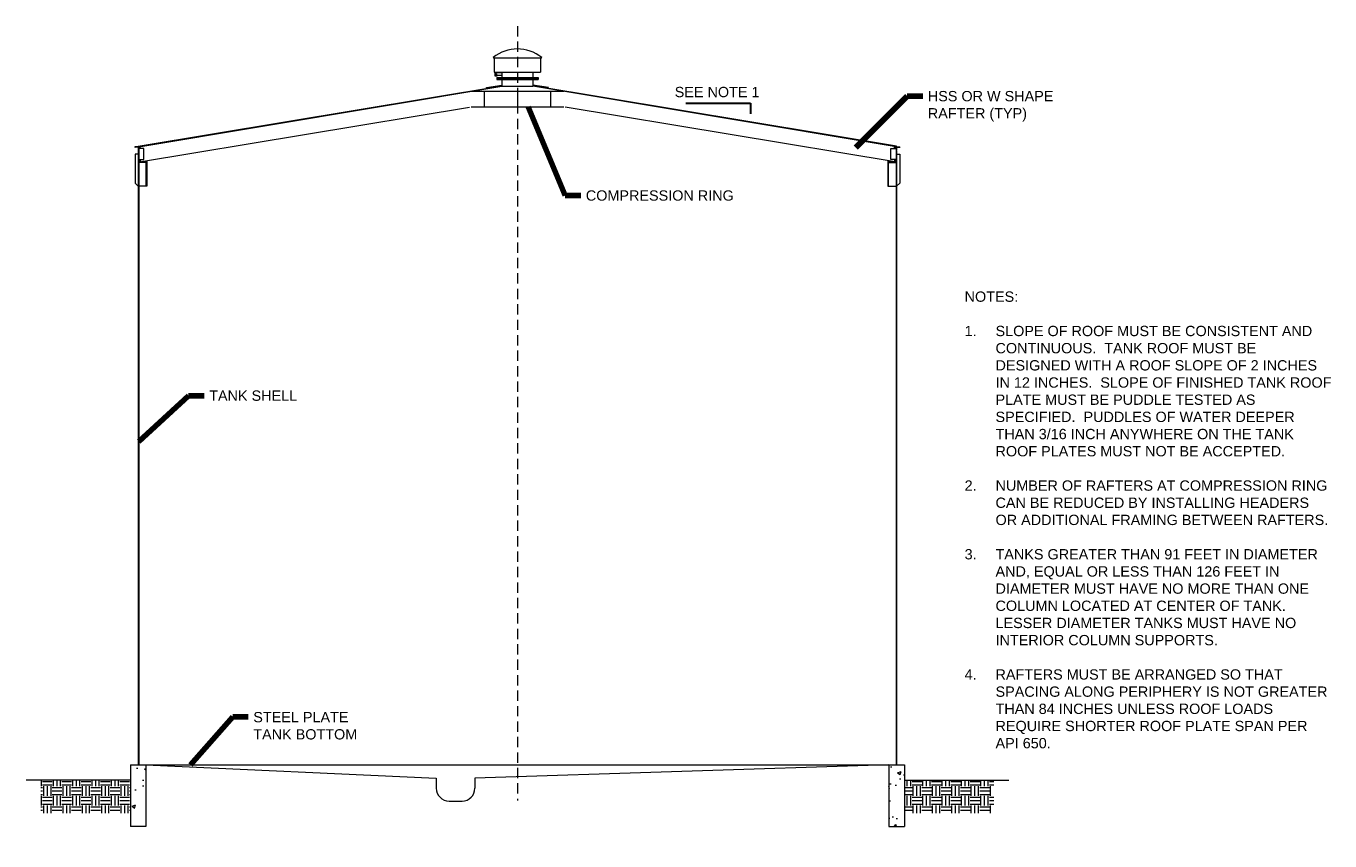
# Model space of a CAD drawing. Header units: inches. Extents: x -1672 to -660, y -798 to 1092.
# Tile 3 of 4: x -1672 to -660, y -323 to 310. Entities that reach past the tile are written whole.
import ezdxf

# ---------------------------------------------------------------- set-up
doc = ezdxf.new("R2010")
doc.units = ezdxf.units.IN
doc.header["$MEASUREMENT"] = 0
doc.linetypes.add('( Dashed )', pattern=[9, 6, -3])
doc.linetypes.add('HIDDEN', pattern=[0.19685, 0.15748, -0.03937])
for name, color, linetype, lineweight in [('G-ANNO-NOTE', 4, 'Continuous', 30), ('G-ANNO-PATT', 250, 'Continuous', 0), ('G-ANNO-TEXT', 2, 'Continuous', 30), ('G-GRID-COOR', 2, 'Continuous', 13), ('M-DETL LGHT', 3, 'Continuous', 0), ('M-DETL-LGHT', 3, 'Continuous', 0), ('M-DETL-MLGT', 2, 'Continuous', 0)]:
    doc.layers.add(name, color=color, linetype=linetype, lineweight=lineweight)
doc.styles.add("AEC_AC_49Text-LeftTop_3-16_1'", font='arial.ttf', dxfattribs={"height": 8})
doc.dimstyles.new("AEC_AC_49_Notes_3-16_1'", dxfattribs={"dimtxt": 8, "dimasz": 12, "dimexe": 4, "dimexo": 4, "dimgap": 4, "dimtad": 1, "dimjust": 1, "dimdec": 3, "dimzin": 15, "dimdsep": 46, "dimlunit": 5, "dimtxsty": "AEC_AC_49Text-LeftTop_3-16_1'", "dimcen": 0.09, "dimclrd": 256, "dimclre": 256, "dimazin": 2, "dimtfac": 0.7, "dimtdec": 3, "dimtmove": 1, "dimatfit": 1, "dimfxl": 1, "dimfrac": 1, "dimtolj": 1, "dimtzin": 15, "dimlwd": 30, "dimlwe": 30, "dimarcsym": 0})
pattern_1 = [(45, (-3436.8568, -1072.0099), (-0.265165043, 0.265165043), [])]

msp = doc.modelspace()

# ---------------------------------------------------------------- hatches: boundary and pattern name
at = {"layer": 'G-ANNO-PATT'}
h = msp.add_hatch(dxfattribs=at)
h.set_pattern_fill('ANSI31', color=256, pattern_type=2)
h.set_pattern_definition(pattern_1)
h.paths.add_polyline_path([(-1577.86754, 205.63147), (-1583.53353, 204.68714), (-1577.86754, 204.68714)])
h = msp.add_hatch(dxfattribs=at)
h.set_pattern_fill('ANSI31', color=256, pattern_type=2)
h.set_pattern_definition(pattern_1)
h.paths.add_polyline_path([(-1002.61018, 205.63147), (-996.94419, 204.68714), (-1002.61018, 204.68714)])
h = msp.add_hatch(dxfattribs=at)
h.set_pattern_fill('AR-CONC', color=256, pattern_type=2)
h.set_pattern_definition([(50, (-2191.382, -1036.57), (28.6904, -2.5101), [3, -33]), (355, (-2191.382, -1036.57), (-5.5501, 30.0877), [2.4, -26.4]), (100.4514, (-2188.99, -1036.78), (23.14036, 27.5776), [2.5496, -28.0457]), (46.184, (-2191.382, -1028.57), (42.6897, -6.6208), [4.5, -49.5]), (96.6356, (-2187.824, -1029.123), (37.3865, 38.9647), [3.8244, -42.0686]), (351.184, (-2191.38, -1028.57), (37.3865, 38.9647), [3.6, -39.6]), (21, (-2187.382, -1030.57), (23.8763, -16.10476), [3, -33]), (326, (-2187.382, -1030.57), (9.7326, 29.006), [2.4, -26.4]), (71.4514, (-2185.392, -1031.913), (33.6089, 12.90125), [2.5496, -28.0457]), (37.5, (-2191.382, -1036.571), (0.4864, 13.31576), [0, -26.08, 0, -26.8, 0, -26.5]), (7.5, (-2191.382, -1036.571), (10.52278, 15.77647), [0, -15.28, 0, -25.48, 0, -10.1]), (327.5, (-2200.302, -1036.571), (21.3529, -0.90219), [0, -10, 0, -31.2, 0, -41.4]), (317.5, (-2204.302, -1036.57), (23.32744, 4.0042), [0, -13, 0, -20.72, 0, -29.4])])
h.paths.add_polyline_path([(-1590.61754, -263.44781), (-1584.24254, -263.44781), (-1578.61754, -263.65827), (-1578.61754, -311.44781), (-1590.61754, -311.44781)])
h = msp.add_hatch(dxfattribs=at)
h.set_pattern_fill('AR-CONC', color=256, pattern_type=2)
h.set_pattern_definition([(50, (-2191.386, -1036.57), (28.6904, -2.5101), [3, -33]), (355, (-2191.386, -1036.57), (-5.55006, 30.0877), [2.4, -26.4]), (100.4514, (-2188.995, -1036.78), (23.14036, 27.5776), [2.5496, -28.0457]), (46.1842, (-2191.386, -1028.57), (42.68965, -6.6208), [4.5, -49.5]), (96.6356, (-2187.83, -1029.123), (37.3865, 38.9647), [3.8244, -42.0686]), (351.184, (-2191.386, -1028.57), (37.3865, 38.9647), [3.6, -39.6]), (21, (-2187.386, -1030.57), (23.87628, -16.10476), [3, -33]), (326, (-2187.386, -1030.57), (9.7326, 29.006), [2.4, -26.4]), (71.4514, (-2185.396, -1031.913), (33.6089, 12.90125), [2.5496, -28.0457]), (37.5, (-2191.386, -1036.571), (0.486395, 13.31576), [0, -26.08, 0, -26.8, 0, -26.5]), (7.5, (-2191.386, -1036.571), (10.52278, 15.77647), [0, -15.28, 0, -25.48, 0, -10.1]), (327.5, (-2200.306, -1036.571), (21.3529, -0.90219), [0, -10, 0, -31.2, 0, -41.4]), (317.5, (-2204.306, -1036.57), (23.32744, 4.0042), [0, -13, 0, -20.72, 0, -29.4])])
h.paths.add_polyline_path([(-1001.86754, -311.44781), (-989.86754, -311.44781), (-989.86754, -263.44781), (-996.24254, -263.44781), (-1001.86754, -263.65827)])
h = msp.add_hatch(dxfattribs=at)
h.set_pattern_fill('EARTH', color=256, pattern_type=2)
h.set_pattern_definition([(0, (-2191.382, -1036.571), (7.5, 7.5), [7.5, -7.5]), (0, (-2191.382, -1033.758), (7.5, 7.5), [7.5, -7.5]), (0, (-2191.382, -1030.946), (7.5, 7.5), [7.5, -7.5]), (90, (-2190.4444, -1030.008), (-7.5, 7.5), [7.5, -7.5]), (90, (-2187.632, -1030.008), (-7.5, 7.5), [7.5, -7.5]), (90, (-2184.8194, -1030.008), (-7.5, 7.5), [7.5, -7.5])])
h.paths.add_polyline_path([(-1590.61754, -275.44781), (-1660.13717, -275.44781), (-1660.13717, -300.84932), (-1590.61754, -300.84932)])
h = msp.add_hatch(dxfattribs=at)
h.set_pattern_fill('EARTH', color=256, pattern_type=2)
h.set_pattern_definition([(0, (-2191.386, -1036.571), (7.5, 7.5), [7.5, -7.5]), (0, (-2191.386, -1033.758), (7.5, 7.5), [7.5, -7.5]), (0, (-2191.386, -1030.946), (7.5, 7.5), [7.5, -7.5]), (90, (-2190.448, -1030.008), (-7.5, 7.5), [7.5, -7.5]), (90, (-2187.636, -1030.008), (-7.5, 7.5), [7.5, -7.5]), (90, (-2184.823, -1030.008), (-7.5, 7.5), [7.5, -7.5])])
h.paths.add_polyline_path([(-989.86754, -275.44781), (-920.34792, -275.44781), (-920.34792, -300.84932), (-989.86754, -300.84932)])

# ---------------------------------------------------------------- linework, layer by layer
at = {"layer": 'G-ANNO-NOTE'}
for p, q in [((-1159.52253, 250.32779), (-1109.35992, 250.32779)), ((-1109.35992, 250.32779), (-1109.35992, 241.96735))]:
    msp.add_line(p, q, dxfattribs=at)
at = {"layer": 'G-GRID-COOR', "linetype": '( Dashed )', "ltscale": 1.333333}
msp.add_line((-1290.23886, 310.2378), (-1290.23886, -291.11437), dxfattribs=at)
at = {"layer": 'M-DETL LGHT'}
for p, q in [((-1584.61754, 216.86947), (-1302.23886, 263.93258)), ((-1584.24254, 216.55179), (-1302.23886, 263.55241)), ((-1302.23886, 263.55241), (-1278.23886, 263.55241)), ((-996.24254, 216.55179), (-1278.24623, 263.55241)), ((-995.86754, 216.86947), (-1278.23886, 263.93135)), ((-1316.05163, 259.37888), (-1316.05163, 247.37888)), ((-1290.24254, 259.37888), (-1290.24254, 247.37888)), ((-1264.43346, 259.37888), (-1264.43346, 247.37888)), ((-1583.53353, 204.68714), (-1327.33131, 247.38751)), ((-996.94419, 204.68714), (-1253.14641, 247.38751)), ((-1587.24254, 216.55179), (-1587.24254, 216.42679)), ((-1584.24254, 216.55179), (-1587.22923, 216.55179)), ((-1584.86754, 216.17679), (-1586.99254, 216.17679)), ((-1584.61754, 216.55179), (-1584.61754, 216.86947)), ((-1584.61754, 215.92679), (-1584.61754, 213.80179)), ((-1584.61754, 213.30179), (-1584.61754, -263.44781)), ((-1584.24254, 213.55179), (-1584.36754, 213.55179)), ((-1584.24254, 213.55179), (-1584.36754, 213.55179)), ((-1584.24254, 216.55179), (-1584.24254, -263.44781)), ((-996.24254, 216.55179), (-996.24254, -263.44781)), ((-996.24254, 216.55179), (-993.25586, 216.55179)), ((-996.24254, 213.55179), (-996.11754, 213.55179)), ((-996.23518, 213.55179), (-996.11018, 213.55179)), ((-996.23518, 213.55179), (-996.11018, 213.55179)), ((-995.86754, 216.55179), (-995.86754, 216.86947)), ((-995.86754, 215.92679), (-995.86754, 213.80179)), ((-995.86754, 213.30179), (-995.86754, -263.44781)), ((-995.61754, 216.17679), (-993.49254, 216.17679)), ((-993.24254, 216.55179), (-993.24254, 216.42679)), ((-1590.61754, -263.44781), (-1590.61754, -311.44781)), ((-1578.61754, -263.44781), (-1578.61754, -311.44781)), ((-1578.61754, -263.44781), (-996.24254, -263.44781)), ((-1578.61754, -263.44781), (-1353.24248, -273.68853)), ((-1001.86754, -263.44781), (-1323.2426, -273.68853)), ((-1001.86754, -263.44781), (-1001.86754, -311.44781)), ((-989.86754, -263.44781), (-989.86754, -311.44781)), ((-1353.24248, -273.68853), (-1353.24248, -281.58849)), ((-1323.2426, -273.68853), (-1323.2426, -281.58849)), ((-1343.24252, -291.58845), (-1333.24256, -291.58845)), ((-1578.61754, -311.44781), (-1590.61754, -311.44781)), ((-1001.86754, -311.44781), (-989.86754, -311.44781))]:
    msp.add_line(p, q, dxfattribs=at)
at = {"layer": 'M-DETL LGHT', "flags": 128}
for points in [[(-1254.23886, 259.37888), (-1326.23886, 259.37888)], [(-1254.23886, 247.37888), (-1326.23886, 247.37888)], [(-1584.61754, 210.69935), (-1586.99254, 210.69935), (-1586.99254, 188.36063), (-1584.61754, 185.98563)], [(-995.86018, 210.69935), (-993.48518, 210.69935), (-993.48518, 188.36063), (-995.86018, 185.98563)], [(-1590.61754, -263.44781), (-1578.61754, -263.44781)], [(-1590.61754, -275.44781), (-1671.66313, -275.44781)], [(-989.86754, -275.44781), (-908.82195, -275.44781)]]:
    msp.add_lwpolyline(points, dxfattribs=at)
at = {"layer": 'M-DETL LGHT'}
for centre, radius, start, end in [((-1586.99254, 216.42679), 0.25, 180, 270), ((-1584.86754, 215.92679), 0.25, 360, 90), ((-1584.36754, 213.80179), 0.25, 180, 270), ((-1584.36754, 213.30179), 0.25, 90, 180), ((-996.11754, 213.80179), 0.25, 270, 0), ((-996.11754, 213.30179), 0.25, 0, 90), ((-995.61754, 215.92679), 0.25, 90, 180), ((-993.49254, 216.42679), 0.25, 270, 0), ((-1343.24252, -281.58849), 9.99996, 180, 270), ((-1333.24256, -281.58849), 9.99996, 270, 0)]:
    msp.add_arc(centre, radius, start, end, dxfattribs=at)
at = {"layer": 'M-DETL-LGHT'}
for p, q in [((-1308.84034, 285.56653), (-1309.074, 285.85983)), ((-1308.84034, 285.56653), (-1271.63738, 285.56653)), ((-1308.23886, 285.56653), (-1308.23886, 274.55241)), ((-1272.23886, 285.56653), (-1272.23886, 274.55241)), ((-1271.63738, 285.56653), (-1271.40372, 285.85983)), ((-1308.23886, 274.55241), (-1272.23886, 274.55241)), ((-1307.86386, 274.55241), (-1307.86386, 271.55241)), ((-1307.52529, 273.89879), (-1307.52529, 271.89879)), ((-1302.23886, 273.89879), (-1307.52529, 273.89879)), ((-1305.86386, 274.55241), (-1305.86386, 273.89879)), ((-1302.23886, 274.55241), (-1302.23886, 270.30241)), ((-1278.23886, 274.55241), (-1278.23886, 270.30241)), ((-1307.86386, 271.55241), (-1305.86386, 271.55241)), ((-1302.23886, 271.89879), (-1307.52529, 271.89879)), ((-1306.23886, 270.30241), (-1306.23886, 268.80241)), ((-1306.23886, 270.30241), (-1274.23886, 270.30241)), ((-1306.23886, 269.55241), (-1274.23886, 269.55241)), ((-1306.23886, 268.80241), (-1274.23886, 268.80241)), ((-1305.86386, 271.89879), (-1305.86386, 271.55241)), ((-1302.23886, 268.80241), (-1302.23886, 263.55241)), ((-1278.23886, 268.80241), (-1278.23886, 263.55241)), ((-1274.23886, 270.30241), (-1274.23886, 268.80241)), ((-1583.53353, 215.27973), (-1583.53353, 216.66996)), ((-1583.03353, 215.27973), (-1583.03353, 216.75329)), ((-997.44419, 215.27973), (-997.44419, 216.75329)), ((-996.94419, 215.27973), (-996.94419, 216.66996)), ((-1577.86754, 204.18714), (-1584.24254, 204.18714)), ((-1583.53353, 206.6609), (-1583.53353, 204.68714)), ((-1583.03353, 206.6609), (-1583.03353, 204.77047)), ((-997.44419, 206.6609), (-997.44419, 204.77047)), ((-996.94419, 206.6609), (-996.94419, 204.68714)), ((-996.24254, -263.44781), (-989.86754, -263.44781))]:
    msp.add_line(p, q, dxfattribs=at)
at = {"layer": 'M-DETL-LGHT', "flags": 128}
for points in [[(-1314.22241, 261.93532), (-1314.30461, 262.42852), (-1302.23886, 264.43948)], [(-1302.23886, 269.55241), (-1278.23886, 269.55241)], [(-1266.26267, 261.93532), (-1266.18047, 262.42852), (-1278.24623, 264.43948)], [(-1584.24254, 206.6609), (-1580.13179, 206.6609), (-1580.13179, 215.27973), (-1584.24254, 215.27973)], [(-996.23518, 206.6609), (-1000.34593, 206.6609), (-1000.34593, 215.27973), (-996.23518, 215.27973)], [(-1577.86754, 205.63147), (-1577.86754, 185.98563), (-1584.24254, 185.98563)], [(-1584.24254, 204.68714), (-1577.86754, 204.68714), (-1577.86754, 204.18714)], [(-1578.36754, 185.98563), (-1578.36754, 204.18714)], [(-1002.61018, 205.63147), (-1002.61018, 185.98563), (-996.23518, 185.98563)], [(-996.23518, 204.68714), (-1002.61018, 204.68714), (-1002.61018, 204.18714), (-996.23518, 204.18714)], [(-1002.11018, 185.98563), (-1002.11018, 204.18714)]]:
    msp.add_lwpolyline(points, dxfattribs=at)
at = {"layer": 'M-DETL-LGHT'}
msp.add_circle((-1306.77529, 272.89879), 0.25, dxfattribs=at)
msp.add_arc((-1290.23886, 262.21814), 30.22734, 51.45595082, 128.54404918, dxfattribs=at)
at = {"layer": 'M-DETL-MLGT', "linetype": 'HIDDEN'}
msp.add_line((-1302.24623, 265.14609), (-1302.23886, 265.14609), dxfattribs=at)

# ---------------------------------------------------------------- texts
at = {"layer": 'G-ANNO-NOTE', "char_height": 8, "style": "AEC_AC_49Text-LeftTop_3-16_1'"}
for s, insert, attachment_point in [('SEE NOTE 1', (-1168.14056, 263.02383), 1), ('COMPRESSION RING', (-1237.13214, 178.61014), 4), ('TANK SHELL', (-1529.52488, 23.19641), 4)]:
    msp.add_mtext(s, dxfattribs=dict(at, insert=insert, attachment_point=attachment_point))
at = {"layer": 'G-ANNO-NOTE', "char_height": 8, "attachment_point": 7, "style": "AEC_AC_49Text-LeftTop_3-16_1'"}
for s, insert, width in [('HSS OR W SHAPE RAFTER (TYP)', (-971.6404, 236.09367), 126.5178148), ('STEEL PLATE TANK BOTTOM', (-1495.28397, -243.85082), 87.544273)]:
    msp.add_mtext(s, dxfattribs=dict(at, insert=insert, width=width))
at = {"layer": 'G-ANNO-TEXT', "lineweight": 13, "insert": (-943.09345, 104.13244), "char_height": 8, "width": 284.4811914, "attachment_point": 1, "style": "AEC_AC_49Text-LeftTop_3-16_1'"}
msp.add_mtext('NOTES:\\P\\P\\pi-24,l24,t24;1.^ISLOPE OF ROOF MUST BE CONSISTENT AND CONTINUOUS.  TANK ROOF MUST BE DESIGNED WITH A ROOF SLOPE OF 2 INCHES IN 12 INCHES.  SLOPE OF FINISHED TANK ROOF PLATE MUST BE PUDDLE TESTED AS SPECIFIED.  PUDDLES OF WATER DEEPER THAN 3/16 INCH ANYWHERE ON THE TANK ROOF PLATES MUST NOT BE ACCEPTED.\\P\\pi0,l0,tz;\\P\\pi-24,l24,t24;2.^INUMBER OF RAFTERS AT COMPRESSION RING CAN BE REDUCED BY INSTALLING HEADERS OR ADDITIONAL FRAMING BETWEEN RAFTERS.\\P\\pi0,l0,tz;\\P\\pi-24,l24,t24;3.^ITANKS GREATER THAN 91 FEET IN DIAMETER AND, EQUAL OR LESS THAN 126 FEET IN DIAMETER MUST HAVE NO MORE THAN ONE COLUMN LOCATED AT CENTER OF TANK.  LESSER DIAMETER TANKS MUST HAVE NO INTERIOR COLUMN SUPPORTS.\\P\\pi0,l0,tz;\\P\\pi-24,l24,t24;4.^IRAFTERS MUST BE ARRANGED SO THAT SPACING ALONG PERIPHERY IS NOT GREATER THAN 84 INCHES UNLESS ROOF LOADS REQUIRE SHORTER ROOF PLATE SPAN PER API 650.', dxfattribs=at)

# ---------------------------------------------------------------- leaders
at = {"layer": 'G-ANNO-NOTE', "lineweight": 30, "annotation_type": 0, "has_hookline": 1, "hookline_direction": 0}
for points, text_width in [([(-1027.52043, 215.88028), (-987.6404, 255.91786), (-975.6404, 255.91786)], 96), ([(-1281.87429, 247.55179), (-1253.13214, 178.61014), (-1241.13214, 178.61014)], 113.62074), ([(-1584.24254, -12.41276), (-1545.52488, 23.19641), (-1533.52488, 23.19641)], 67.66166), ([(-1543.90564, -263.44781), (-1511.28397, -226.24005), (-1499.28397, -226.24005)], 79.60709)]:
    msp.add_leader(points, dimstyle="AEC_AC_49_Notes_3-16_1'", override={"dimtad": 0, "dimclrd": 0, "dimlwd": 65534}, dxfattribs=dict(at, text_width=text_width))

doc.saveas('drawing.dxf')
